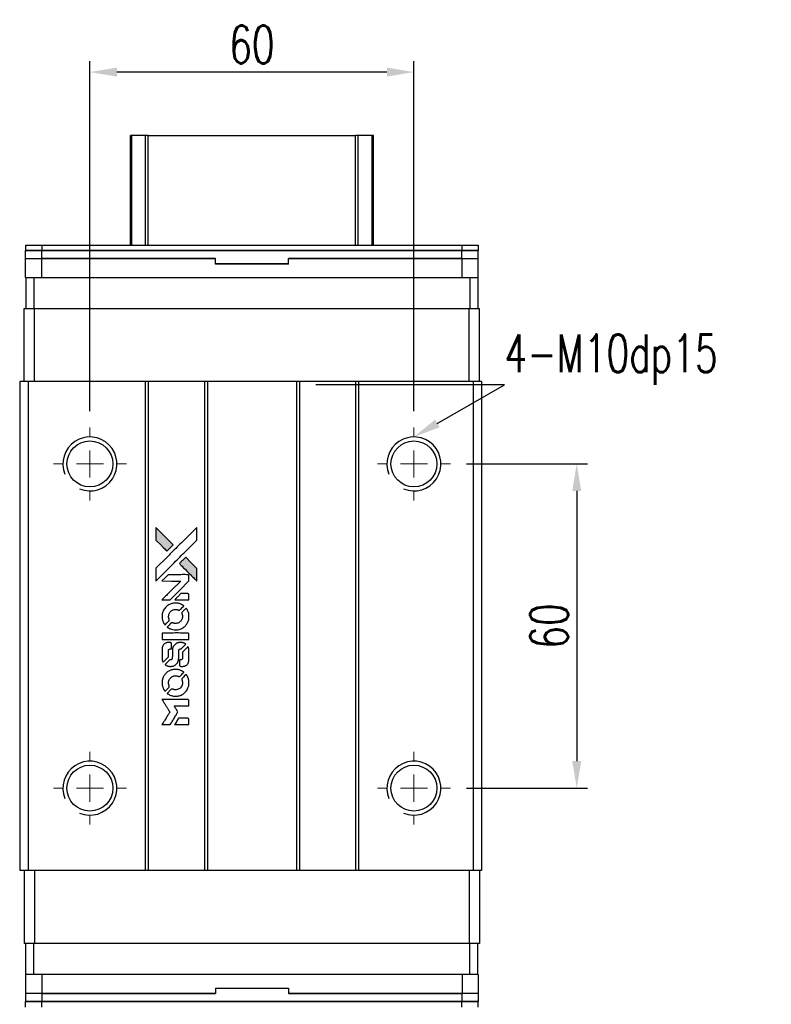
# Model space of a CAD drawing. Header units: millimetres. Extents: x 23 to 531, y 152 to 556.
# Tile 2 of 3: x 59 to 198, y 374 to 556. Entities that reach past the tile are written whole.
import ezdxf
from ezdxf import colors
from ezdxf.entities.mleader import LeaderData, LeaderLine
from ezdxf.math import Vec2, Vec3

# ---------------------------------------------------------------- set-up
doc = ezdxf.new("R2010")
doc.units = ezdxf.units.MM
doc.header["$LTSCALE"] = 0.15
doc.layers.get('0').update_dxf_attribs({"linetype": 'CONTINUOUS'})
doc.layers.get('Defpoints').update_dxf_attribs({"linetype": 'CONTINUOUS'})
doc.layers.add('DIM', color=4, linetype='CONTINUOUS')
doc.styles.add('CHN', font='SIMPLEX.shx', dxfattribs={"width": 0.7, "bigfont": 'CHINESET.shx'})
doc.styles.add('DIM-7', font='SIMPLEX.shx', dxfattribs={"width": 0.7, "bigfont": 'chineset.shx'})
doc.dimstyles.new('CNS', dxfattribs={"dimscale": 2, "dimtxt": 3.5, "dimasz": 2.5, "dimexe": 1, "dimexo": 1.5, "dimgap": 0.09, "dimtad": 0, "dimdsep": 46, "dimtxsty": 'DIM-7', "dimcen": 0.09, "dimclrd": 4, "dimclre": 4, "dimclrt": 4, "dimadec": 0, "dimazin": 0, "dimtfac": 1, "dimtix": 1, "dimtmove": 2, "dimatfit": 3, "dimfxl": 1, "dimtvp": 0.971429, "dimtolj": 1, "dimarcsym": 0})

# ---------------------------------------------------------------- blocks, each defined once
blk = doc.blocks.new('SW_CENTERMARKSYMBOL_3')
at = {"color": 0, "linetype": 'Continuous', "lineweight": 18}
for p, q in [((0, 5), (0, 6.75)), ((0, 0), (0, 2.5)), ((-5, 0), (-6.75, 0)), ((0, 0), (-2.5, 0)), ((0, 0), (0, -2.5)), ((0, 0), (2.5, 0)), ((5, 0), (6.75, 0)), ((0, -5), (0, -6.75))]:
    blk.add_line(p, q, dxfattribs=at)
blk = doc.blocks.new('SW_CENTERMARKSYMBOL_4')
at = {"color": 0, "linetype": 'Continuous', "lineweight": 18}
for p, q in [((0, 5), (0, 6.75)), ((0, 0), (0, 2.5)), ((-5, 0), (-6.75, 0)), ((0, 0), (-2.5, 0)), ((0, 0), (0, -2.5)), ((0, 0), (2.5, 0)), ((5, 0), (6.75, 0)), ((0, -5), (0, -6.75))]:
    blk.add_line(p, q, dxfattribs=at)
blk = doc.blocks.new('SW_CENTERMARKSYMBOL_5')
at = {"color": 0, "linetype": 'Continuous', "lineweight": 18}
for p, q in [((0, 5), (0, 6.75)), ((0, 0), (0, 2.5)), ((-5, 0), (-6.75, 0)), ((0, 0), (-2.5, 0)), ((0, 0), (0, -2.5)), ((0, 0), (2.5, 0)), ((5, 0), (6.75, 0)), ((0, -5), (0, -6.75))]:
    blk.add_line(p, q, dxfattribs=at)
blk = doc.blocks.new('SW_CENTERMARKSYMBOL_6')
at = {"color": 0, "linetype": 'Continuous', "lineweight": 18}
for p, q in [((0, 5), (0, 6.75)), ((0, 0), (0, 2.5)), ((-5, 0), (-6.75, 0)), ((0, 0), (-2.5, 0)), ((0, 0), (0, -2.5)), ((0, 0), (2.5, 0)), ((5, 0), (6.75, 0)), ((0, -5), (0, -6.75))]:
    blk.add_line(p, q, dxfattribs=at)
blk = doc.blocks.new('LOGO2')
at = {"linetype": 'Continuous'}
h = blk.add_hatch(color=22, dxfattribs=at)
h.dxf.hatch_style = 1
h.paths.add_polyline_path([(583.53, 1429.73), (583.53, 1428.55), (583.53, 1427.37), (584.56, 1426.35, 0.000288), (584.95, 1425.96, 0.000479), (585.28, 1425.63, 0.000013), (585.58, 1425.34, 0.197177), (585.59, 1425.34, 0.197497), (585.59, 1425.34, 0.00004), (585.76, 1425.51, 0.000834), (585.95, 1425.7, 0.000506), (586.18, 1425.92), (586.76, 1426.5), (585.15, 1428.12)])
h.paths.add_polyline_path([(589.06, 1424.2), (588.47, 1423.62, 0.000476), (588.25, 1423.39, 0.000789), (588.06, 1423.2, 0.000035), (587.89, 1423.03, 0.19758), (587.89, 1423.03, 0.198396), (587.89, 1423.02, 0.000019), (588.12, 1422.79, 0.000582), (588.38, 1422.53, 0.000351), (588.68, 1422.23, 0.000108), (589.98, 1420.93, 0.000692), (590.64, 1420.28, 0.000077), (591.09, 1419.83, 0.197527), (591.11, 1419.82, 0.410181), (591.12, 1419.83, 0.000493), (591.12, 1420.07, 0.002424), (591.12, 1420.41, 0.000529), (591.12, 1420.98), (591.12, 1422.14), (590.09, 1423.17)])
at = {"color": 22}
for points in [[(584.56, 1426.35, 0.000288), (584.95, 1425.96, 0.000479), (585.28, 1425.63, 0.000013), (585.58, 1425.34, 0.197177), (585.59, 1425.34, 0.197497), (585.59, 1425.34, 0.00004), (585.76, 1425.51, 0.000836), (585.95, 1425.7, 0.000505), (586.18, 1425.92), (586.76, 1426.5), (585.15, 1428.12), (583.53, 1429.73), (583.53, 1428.55), (583.53, 1427.37)], [(584.95, 1421.21, -0.000056), (585.66, 1421.92, -0.000021), (586.65, 1422.91, -0.000021), (587.73, 1423.99, -0.000025), (588.75, 1425), (591.12, 1427.37), (591.12, 1428.54), (591.12, 1429.72), (589.52, 1428.13, 0.000274), (588.76, 1427.37, 0.000123), (587.75, 1426.37, 0.000121), (586.69, 1425.31, 0.000165), (585.73, 1424.35), (583.53, 1422.16), (583.53, 1420.98), (583.53, 1419.8)], [(588.68, 1422.23, 0.000108), (589.98, 1420.93, 0.000692), (590.64, 1420.28, 0.000077), (591.09, 1419.83, 0.197527), (591.11, 1419.82, 0.410182), (591.12, 1419.83, 0.000493), (591.12, 1420.07, 0.002424), (591.12, 1420.41, 0.000529), (591.12, 1420.98), (591.12, 1422.14), (590.09, 1423.17), (589.06, 1424.2), (588.47, 1423.62, 0.000476), (588.25, 1423.39, 0.000789), (588.06, 1423.2, 0.000035), (587.89, 1423.03, 0.19758), (587.89, 1423.03, 0.198396), (587.89, 1423.02, 0.000019), (588.12, 1422.79, 0.000582), (588.38, 1422.53, 0.000351)], [(585.41, 1416.31), (586.17, 1416.31), (587.91, 1418.06), (589.66, 1419.81), (589.66, 1420.29, 0.0008), (589.66, 1420.61, 0.010795), (589.65, 1420.72, 0.030495), (589.64, 1420.78, 0.080372), (589.63, 1420.83, 0.03816), (589.6, 1420.87, 0.041799), (589.57, 1420.91, 0.042486), (589.53, 1420.93, 0.042078), (589.49, 1420.96, 0.099276), (589.43, 1420.97, 0.003302), (589.19, 1420.97, 0.002586), (588.77, 1420.98, 0.000204), (587.64, 1420.97), (585.83, 1420.97), (585.25, 1420.39), (584.66, 1419.81), (586.4, 1419.8), (588.14, 1419.79), (586.42, 1418.08, 0.000253), (585.76, 1417.42, 0.000412), (585.2, 1416.87, 0.000041), (584.7, 1416.36, 0.041338), (584.68, 1416.34), (584.66, 1416.31)], [(588.34, 1416.31), (589.66, 1416.31), (589.66, 1416.8), (589.65, 1417.29), (589.62, 1417.35, 0.03146), (589.6, 1417.37, 0.026444), (589.58, 1417.4, 0.026444), (589.55, 1417.42, 0.031457), (589.53, 1417.44), (589.47, 1417.47), (588.82, 1417.48), (588.17, 1417.48), (587.6, 1416.9, 0.000745), (587.38, 1416.68, 0.001228), (587.19, 1416.49, 0.000087), (587.03, 1416.32, 0.195134), (587.03, 1416.32, 0.412117), (587.03, 1416.31, 0.000048), (587.41, 1416.31, 0.00109), (587.84, 1416.31, 0.000653)], [(584.7, 1412.97, 0.023681), (584.73, 1412.76, 0.022402), (584.78, 1412.55, 0.021929), (584.85, 1412.35, 0.020503), (584.94, 1412.15, 0.013745), (585, 1412.03, 0.009767), (585.07, 1411.9, 0.009658), (585.15, 1411.79, 0.027804), (585.21, 1411.71), (585.23, 1411.69), (585.59, 1412.05, 0.002053), (585.77, 1412.23, 0.006738), (585.88, 1412.35, 0.007826), (585.96, 1412.43, 0.063909), (585.99, 1412.47, 0.061532), (586.01, 1412.54, 0.068674), (586.02, 1412.6, 0.052072), (586, 1412.68, 0.019648), (585.97, 1412.79, -0.018366), (585.93, 1412.92, -0.0288), (585.9, 1413.04, -0.029061), (585.89, 1413.16, -0.019155), (585.89, 1413.29, -0.053809), (585.94, 1413.58, -0.058833), (586.04, 1413.85, -0.058566), (586.2, 1414.09, -0.052525), (586.42, 1414.29, -0.044733), (586.61, 1414.4, -0.040573), (586.82, 1414.49, -0.041123), (587.04, 1414.53, -0.04951), (587.25, 1414.54, -0.017369), (587.34, 1414.53, -0.024255), (587.43, 1414.51, -0.023787), (587.52, 1414.49, -0.015798), (587.61, 1414.45, 0.010631), (587.67, 1414.43, 0.033653), (587.71, 1414.42, 0.037806), (587.76, 1414.41, 0.016307), (587.81, 1414.41, 0.068179), (587.92, 1414.43, 0.095747), (588, 1414.47, 0.033418), (588.11, 1414.57, 0.002133), (588.42, 1414.88, 0.001452), (588.59, 1415.06, 0.012393), (588.67, 1415.14, 0.020479), (588.71, 1415.19, 0.344362), (588.71, 1415.21, 0.074287), (588.66, 1415.25, 0.005454), (588.53, 1415.34, 0.008391), (588.39, 1415.42, 0.017097), (588.27, 1415.48, 0.027375), (588.04, 1415.58, 0.02835), (587.8, 1415.66, 0.027723), (587.54, 1415.7, 0.023913), (587.27, 1415.72, 0.027047), (586.94, 1415.72, 0.031685), (586.64, 1415.67, 0.032425), (586.35, 1415.59, 0.031013), (586.07, 1415.47, 0.037914), (585.73, 1415.27, 0.040153), (585.44, 1415.03, 0.039834), (585.18, 1414.74, 0.036173), (584.97, 1414.4, 0.040752), (584.83, 1414.08, 0.035885), (584.73, 1413.71, 0.035491), (584.68, 1413.34, 0.037615)], [(585.71, 1411.22, 0.018008), (585.82, 1411.15, 0.009842), (585.95, 1411.07, 0.009807), (586.1, 1411, 0.015716), (586.22, 1410.94, 0.048467), (586.66, 1410.8, 0.045841), (587.14, 1410.75, 0.046006), (587.61, 1410.78, 0.049638), (588.06, 1410.9, 0.064819), (588.64, 1411.2, 0.06695), (589.11, 1411.65, 0.066691), (589.45, 1412.2, 0.063505), (589.65, 1412.83, 0.03135), (589.66, 1413, 0.010439), (589.67, 1413.24, 0.010391), (589.66, 1413.47, 0.032408), (589.64, 1413.63, 0.015696), (589.61, 1413.82, 0.018095), (589.56, 1414, 0.018551), (589.5, 1414.17, 0.018352), (589.42, 1414.33, 0.015568), (589.37, 1414.44, 0.009832), (589.29, 1414.56, 0.009795), (589.22, 1414.68, 0.023727), (589.16, 1414.76), (589.13, 1414.79), (588.77, 1414.43, 0.001528), (588.57, 1414.23, 0.010022), (588.47, 1414.12, 0.019586), (588.41, 1414.06, 0.061865), (588.38, 1414.01, 0.055054), (588.35, 1413.93, 0.061607), (588.35, 1413.85, 0.048725), (588.36, 1413.76, 0.020221), (588.39, 1413.64, -0.017722), (588.43, 1413.52, -0.02685), (588.45, 1413.4, -0.02759), (588.46, 1413.29, -0.020233), (588.46, 1413.17, -0.04793), (588.43, 1412.93, -0.048386), (588.35, 1412.7, -0.047866), (588.22, 1412.49, -0.044964), (588.06, 1412.3, -0.04333), (587.87, 1412.15, -0.050921), (587.66, 1412.03, -0.051473), (587.43, 1411.97, -0.0459), (587.19, 1411.94, -0.019014), (587.07, 1411.95, -0.024114), (586.96, 1411.96, -0.025081), (586.86, 1411.99, -0.023892), (586.76, 1412.02, 0.008624), (586.68, 1412.05, 0.026486), (586.62, 1412.06, 0.035074), (586.58, 1412.07, 0.02756), (586.52, 1412.07, 0.087163), (586.44, 1412.06, 0.073291), (586.36, 1412.01, 0.028074), (586.25, 1411.91, 0.002594), (585.99, 1411.66), (585.62, 1411.29)], [(587.17, 1409), (589.65, 1409), (589.65, 1409.49), (589.65, 1409.98), (589.63, 1410.04, 0.071429), (589.59, 1410.08, 0.054799), (589.54, 1410.13, 0.053585), (589.48, 1410.16, 0.060698), (589.42, 1410.17, 0.033975), (589.32, 1410.18), (588.05, 1410.18, 0.000726), (586.82, 1410.18, 0.001084), (585.74, 1410.17), (584.68, 1410.17), (584.68, 1409.58), (584.68, 1409)], [(584.69, 1405.36, 0.018538), (584.7, 1405.28, 0.010695), (584.72, 1405.2, 0.01068), (584.74, 1405.11, 0.017678), (584.76, 1405.03, 0.013849), (584.79, 1404.95, 0.011814), (584.83, 1404.86, 0.004513), (584.86, 1404.78, 0.290035), (584.88, 1404.77, 0.196418), (584.88, 1404.78, 0.000124), (585.03, 1404.92, 0.001477), (585.19, 1405.08, 0.000898), (585.38, 1405.27), (585.88, 1405.77), (585.88, 1406.39, -0.001471), (585.88, 1406.86, -0.028714), (585.89, 1407, -0.097073), (585.92, 1407.08, -0.084199), (585.98, 1407.15, -0.042698), (586.02, 1407.18, -0.053912), (586.07, 1407.21, -0.051004), (586.12, 1407.22, -0.032967), (586.18, 1407.22, 0.00807), (586.21, 1407.22, 0.003023), (586.26, 1407.22, 0.002994), (586.31, 1407.23, 0.003629), (586.35, 1407.23), (586.46, 1407.24), (586.46, 1407.71, 0.001618), (586.46, 1407.94, 0.005206), (586.45, 1408.09, 0.00535), (586.45, 1408.19, 0.060675), (586.44, 1408.24, 0.048484), (586.43, 1408.26, 0.02389), (586.42, 1408.29, 0.022812), (586.4, 1408.31, 0.02462), (586.38, 1408.34, 0.061781), (586.32, 1408.39, 0.080179), (586.25, 1408.41, 0.048561), (586.16, 1408.43, 0.010021), (585.99, 1408.43, 0.016602), (585.77, 1408.42, 0.031409), (585.6, 1408.4, 0.036474), (585.44, 1408.36, 0.03439), (585.29, 1408.29, 0.065928), (585.06, 1408.13, 0.069066), (584.88, 1407.91, 0.065697), (584.75, 1407.64, 0.051559), (584.69, 1407.33, 0.020904), (584.69, 1407.16, 0.000451), (584.68, 1406.34, 0.000419), (584.68, 1405.52, 0.022759)], [(585.33, 1404.27, 0.023289), (585.45, 1404.2, 0.026845), (585.57, 1404.13, 0.026047), (585.7, 1404.09, 0.019751), (585.85, 1404.04, 0.013249), (585.93, 1404.03, 0.025169), (586, 1404.02, 0.016532), (586.08, 1404.01, 0.002937), (586.24, 1404.01, 0.003317), (586.38, 1404.01, 0.011808), (586.47, 1404.02, 0.01777), (586.53, 1404.02, 0.021476), (586.6, 1404.03, 0.04325), (586.86, 1404.12, 0.045753), (587.1, 1404.24, 0.04649), (587.31, 1404.41, 0.047672), (587.49, 1404.61, 0.025315), (587.54, 1404.69, 0.015208), (587.6, 1404.8, 0.01512), (587.65, 1404.91, 0.022488), (587.69, 1405.01, 0.027857), (587.73, 1405.17, 0.034138), (587.75, 1405.32, 0.014286), (587.76, 1405.55, 0.00124), (587.76, 1406.13, -0.00103), (587.76, 1406.49, -0.002552), (587.76, 1406.75, -0.001594), (587.76, 1406.95, -0.047676), (587.77, 1407, -0.085307), (587.8, 1407.09, -0.097789), (587.87, 1407.15, -0.085947), (587.95, 1407.2, -0.051339), (588.07, 1407.22, 0.014634), (588.11, 1407.22, 0.015028), (588.15, 1407.23, 0.014927), (588.18, 1407.24, 0.059415), (588.2, 1407.24, 0.070595), (588.24, 1407.27, 0.00028), (588.66, 1407.69, 0.000111), (589.08, 1408.11, 0.200239), (589.09, 1408.13, 0.268906), (589.09, 1408.14, 0.001866), (588.98, 1408.2, 0.007532), (588.88, 1408.25, 0.017818), (588.81, 1408.29, 0.013256), (588.72, 1408.32, 0.011636), (588.63, 1408.35, 0.011528), (588.54, 1408.38, 0.012303), (588.45, 1408.4, 0.0423), (588.31, 1408.42, 0.013657), (588.1, 1408.42, 0.013857), (587.89, 1408.42, 0.037428), (587.74, 1408.4, 0.014927), (587.64, 1408.37, 0.0122), (587.53, 1408.34, 0.012518), (587.43, 1408.3, 0.023062), (587.36, 1408.27, 0.065961), (587.08, 1408.08, 0.06055), (586.85, 1407.82, 0.059676), (586.68, 1407.51, 0.060497), (586.6, 1407.16, 0.025683), (586.59, 1407.09, 0.001528), (586.59, 1406.87, 0.002124), (586.59, 1406.59, 0.001173), (586.59, 1406.25, -0.000809), (586.58, 1405.65, -0.017164), (586.58, 1405.48, -0.063931), (586.56, 1405.38, -0.108429), (586.52, 1405.31, -0.052941), (586.47, 1405.28, -0.063675), (586.42, 1405.25, -0.050562), (586.36, 1405.24, -0.020337), (586.27, 1405.23, 0.009897), (586.22, 1405.22, 0.016482), (586.17, 1405.22, 0.019019), (586.14, 1405.21, 0.06043), (586.11, 1405.2, 0.076267), (586.06, 1405.16, 0.00054), (585.68, 1404.77, 0.000307), (585.28, 1404.37, 0.142594), (585.26, 1404.34, 0.232419), (585.27, 1404.33, 0.022995), (585.28, 1404.31, 0.024627), (585.31, 1404.29, 0.015407)], [(587.91, 1404.2, 0.065483), (587.94, 1404.15, 0.053271), (587.98, 1404.1, 0.052018), (588.04, 1404.05, 0.0556), (588.1, 1404.02, 0.036839), (588.14, 1404.01, 0.026922), (588.18, 1404.01, 0.016905), (588.25, 1404, 0.004317), (588.35, 1404, 0.016369), (588.56, 1404.01, 0.029936), (588.74, 1404.03, 0.03418), (588.89, 1404.07, 0.031327), (589.04, 1404.14, 0.046935), (589.23, 1404.25, 0.054053), (589.38, 1404.39, 0.053701), (589.5, 1404.56, 0.045364), (589.58, 1404.76, 0.032479), (589.63, 1404.94, 0.03386), (589.65, 1405.12, 0.013578), (589.66, 1405.4, 0.001155), (589.66, 1406.13, 0.000413), (589.65, 1406.75, 0.005008), (589.65, 1406.99, 0.013199), (589.64, 1407.13, 0.033956), (589.63, 1407.22, 0.013909), (589.6, 1407.32, 0.010864), (589.57, 1407.43, 0.010938), (589.54, 1407.53, 0.028702), (589.51, 1407.6), (589.48, 1407.65), (588.97, 1407.15), (588.46, 1406.65), (588.46, 1406.06, -0.001504), (588.46, 1405.81, -0.00328), (588.46, 1405.62, -0.001901), (588.46, 1405.47, -0.061333), (588.45, 1405.43, -0.063621), (588.43, 1405.38, -0.048633), (588.4, 1405.33, -0.046769), (588.35, 1405.29, -0.047961), (588.3, 1405.26, -0.02678), (588.25, 1405.24, -0.050957), (588.22, 1405.23, -0.029398), (588.17, 1405.22, -0.00401), (588.06, 1405.22), (587.89, 1405.21), (587.89, 1404.74, 0.001061), (587.89, 1404.46, 0.009147), (587.89, 1404.33, 0.020721), (587.9, 1404.26, 0.051619)], [(584.7, 1400.71, 0.024131), (584.73, 1400.49, 0.022344), (584.78, 1400.28, 0.021883), (584.86, 1400.06, 0.020884), (584.95, 1399.85, 0.010669), (585.01, 1399.74, 0.010389), (585.08, 1399.62, 0.010913), (585.15, 1399.51, 0.022227), (585.2, 1399.44), (585.23, 1399.41), (585.6, 1399.78, 0.002452), (585.74, 1399.93, 0.003628), (585.87, 1400.06, 0.001662), (585.97, 1400.17, 0.070159), (585.99, 1400.2, 0.047671), (586, 1400.22, 0.018624), (586.01, 1400.25, 0.017921), (586.01, 1400.29, 0.018804), (586.01, 1400.32, 0.018255), (586.02, 1400.37, 0.041312), (586.01, 1400.41, 0.037164), (586, 1400.44, 0.012342), (585.98, 1400.49, -0.015101), (585.94, 1400.62, -0.035998), (585.91, 1400.72, -0.033244), (585.9, 1400.82, -0.011249), (585.9, 1400.97, -0.004059), (585.9, 1401.1, -0.019693), (585.9, 1401.17, -0.027943), (585.91, 1401.22, -0.014411), (585.93, 1401.3, -0.033089), (585.98, 1401.46, -0.033887), (586.06, 1401.62, -0.034021), (586.16, 1401.77, -0.033942), (586.28, 1401.9, -0.02816), (586.42, 1402.01, -0.035032), (586.56, 1402.11, -0.035269), (586.71, 1402.18, -0.029196), (586.87, 1402.23, -0.037862), (587.07, 1402.27, -0.043657), (587.25, 1402.27, -0.043064), (587.44, 1402.24, -0.035184), (587.63, 1402.18, 0.033699), (587.72, 1402.15, 0.052815), (587.8, 1402.14, 0.059167), (587.88, 1402.14, 0.058972), (587.95, 1402.17, 0.059208), (588.01, 1402.2, 0.021125), (588.08, 1402.26, 0.008691), (588.2, 1402.38, 0.000851), (588.47, 1402.66, 0.001873), (588.61, 1402.8, 0.013884), (588.68, 1402.87, 0.022355), (588.71, 1402.92, 0.341453), (588.71, 1402.93, 0.073011), (588.67, 1402.97, 0.004587), (588.54, 1403.06, 0.00748), (588.4, 1403.14, 0.016837), (588.29, 1403.2, 0.028606), (588.03, 1403.31, 0.031352), (587.77, 1403.39, 0.031004), (587.5, 1403.44, 0.0268), (587.21, 1403.45, 0.026698), (586.9, 1403.44, 0.03002), (586.6, 1403.39, 0.030357), (586.32, 1403.31, 0.028554), (586.05, 1403.19, 0.062944), (585.53, 1402.85, 0.062206), (585.12, 1402.39, 0.062448), (584.83, 1401.84, 0.064355), (584.69, 1401.25, 0.017377), (584.69, 1401.13, 0.008369), (584.68, 1400.98, 0.008367), (584.69, 1400.82, 0.01757)], [(585.71, 1398.95, 0.064158), (586.28, 1398.64, 0.06356), (586.92, 1398.49, 0.064004), (587.57, 1398.5, 0.066747), (588.19, 1398.68, 0.04321), (588.58, 1398.89, 0.044737), (588.91, 1399.17, 0.044901), (589.2, 1399.49, 0.044184), (589.42, 1399.87, 0.026293), (589.54, 1400.15, 0.033344), (589.62, 1400.43, 0.033227), (589.66, 1400.71, 0.025815), (589.67, 1401.02, 0.023119), (589.65, 1401.32, 0.031044), (589.6, 1401.58, 0.031337), (589.52, 1401.84, 0.024258), (589.4, 1402.11, 0.015622), (589.35, 1402.2, 0.008495), (589.28, 1402.31, 0.008415), (589.21, 1402.42, 0.020814), (589.16, 1402.49), (589.13, 1402.53), (588.77, 1402.17, 0.002843), (588.5, 1401.9, 0.033917), (588.41, 1401.79, 0.087906), (588.36, 1401.71, 0.073302), (588.35, 1401.61, 0.022047), (588.35, 1401.56, 0.026465), (588.36, 1401.52, 0.022233), (588.37, 1401.47, 0.009985), (588.39, 1401.4, -0.039011), (588.45, 1401.17, -0.044398), (588.46, 1400.95, -0.045096), (588.44, 1400.72, -0.04265), (588.38, 1400.5, -0.071154), (588.21, 1400.19, -0.068827), (587.96, 1399.94, -0.068713), (587.64, 1399.76, -0.070507), (587.3, 1399.68, -0.028605), (587.15, 1399.67, -0.031418), (587.01, 1399.69, -0.031044), (586.86, 1399.72, -0.02668), (586.72, 1399.76, 0.038913), (586.63, 1399.79, 0.043732), (586.55, 1399.8, 0.047754), (586.47, 1399.8, 0.075756), (586.41, 1399.78, 0.07294), (586.37, 1399.76, 0.003456), (586.27, 1399.67, 0.005023), (586.15, 1399.55, 0.002422), (585.99, 1399.39, 0.000819), (585.85, 1399.25, 0.001349), (585.73, 1399.13, 0.0001), (585.62, 1399.02, 0.205335), (585.62, 1399.02, 0.219821), (585.62, 1399.01, 0.002494), (585.65, 1399, 0.007089), (585.67, 1398.98, 0.004494)], [(585.42, 1393.22), (586.17, 1393.22), (586.3, 1393.42, -0.000297), (586.38, 1393.55, -0.000037), (586.55, 1393.82, -0.000043), (586.75, 1394.15, -0.000036), (586.96, 1394.5, 0.000044), (587.17, 1394.84, 0.000063), (587.36, 1395.14, 0.000035), (587.51, 1395.4, 0.0009), (587.55, 1395.47), (587.62, 1395.57), (587.53, 1395.7, 0.001175), (587.49, 1395.78, 0.000208), (587.4, 1395.92, 0.000225), (587.3, 1396.09, 0.000203), (587.19, 1396.26, -0.000711), (587.09, 1396.42, -0.001119), (587, 1396.56, -0.000263), (586.92, 1396.69, -0.04589), (586.91, 1396.7, -0.519312), (586.92, 1396.71, -0.001914), (587.12, 1396.72, -0.003124), (587.46, 1396.72, -0.000285), (588.28, 1396.72), (589.66, 1396.72), (589.66, 1397.2, 0.001727), (589.66, 1397.54, 0.025279), (589.65, 1397.67, 0.073886), (589.63, 1397.74, 0.07426), (589.6, 1397.8, 0.03264), (589.58, 1397.81, 0.01784), (589.56, 1397.83, 0.017712), (589.54, 1397.85, 0.026854), (589.52, 1397.86), (589.47, 1397.89), (587.07, 1397.89), (584.67, 1397.89), (584.68, 1397.87, -0.004595), (584.7, 1397.85, -0.00016), (584.74, 1397.77, -0.000298), (584.8, 1397.69, -0.000208), (584.86, 1397.59, 0.000986), (585.03, 1397.3, 0.00025), (585.32, 1396.84, 0.000268), (585.63, 1396.35, 0.000436), (585.9, 1395.93, -0.002932), (585.98, 1395.79, -0.004718), (586.06, 1395.67, -0.001113), (586.12, 1395.57, -0.227179), (586.12, 1395.55, -0.045982), (586.11, 1395.54, -0.000145), (586.03, 1395.4, -0.000825), (585.93, 1395.24, -0.000517), (585.81, 1395.06, 0.000056), (585.42, 1394.42, 0.000289), (585.2, 1394.07, 0.000481), (585.04, 1393.81, 0.000418), (584.87, 1393.54), (584.67, 1393.22)], [(588.34, 1393.22), (589.66, 1393.22), (589.66, 1393.7, 0.000842), (589.66, 1394, 0.010591), (589.66, 1394.12, 0.028995), (589.65, 1394.18, 0.069543), (589.64, 1394.23, 0.051063), (589.61, 1394.27, 0.039932), (589.57, 1394.31, 0.039414), (589.53, 1394.35, 0.045845), (589.49, 1394.37, 0.094811), (589.44, 1394.39, 0.007124), (589.31, 1394.39, 0.004713), (589.09, 1394.39, 0.000534), (588.59, 1394.39), (587.73, 1394.39), (587.65, 1394.27, 0.000828), (587.44, 1393.92, 0.000879), (587.22, 1393.57, 0.000048), (587.02, 1393.23, 0.137596), (587.01, 1393.22, 0.413028), (587.02, 1393.22, 0.000016), (587.4, 1393.22, 0.000623), (587.83, 1393.22, 0.000374)]]:
    blk.add_lwpolyline(points, format="xyb", close=True, dxfattribs=at)
blk = doc.blocks.new('*D122')
at = {"color": 7, "lineweight": -2}
for p, q in [((141.97, 473.96), (164.37, 473.96)), ((162.37, 468.96), (162.37, 418.96)), ((141.97, 413.96), (164.37, 413.96))]:
    blk.add_line(p, q, dxfattribs=at)
at = {"color": 7}
for points in [[(161.54, 468.96), (163.2, 468.96), (162.37, 473.96)], [(161.54, 418.96), (163.2, 418.96), (162.37, 413.96)]]:
    blk.add_solid(points, dxfattribs=at)
at = {"layer": 'Defpoints', "color": 0}
for p in [(138.97, 473.96), (138.97, 413.96), (162.37, 413.96)]:
    blk.add_point(p, dxfattribs=at)
at = {"color": 7, "insert": (157.27, 443.96), "char_height": 7, "attachment_point": 5, "rotation": 90, "style": 'DIM-7'}
blk.add_mtext('\\A1;60', dxfattribs=at)
blk = doc.blocks.new('*D123')
at = {"color": 7, "lineweight": -2}
for p, q in [((72.22, 483.71), (72.22, 548.47)), ((132.22, 483.71), (132.22, 548.47)), ((127.22, 546.47), (77.22, 546.47))]:
    blk.add_line(p, q, dxfattribs=at)
at = {"color": 7}
for points in [[(77.22, 547.31), (77.22, 545.64), (72.22, 546.47)], [(127.22, 547.31), (127.22, 545.64), (132.22, 546.47)]]:
    blk.add_solid(points, dxfattribs=at)
at = {"layer": 'Defpoints', "color": 0}
for p in [(72.22, 546.47), (72.22, 480.71), (132.22, 480.71)]:
    blk.add_point(p, dxfattribs=at)
at = {"color": 7, "insert": (102.22, 551.57), "char_height": 7, "attachment_point": 5, "style": 'DIM-7'}
blk.add_mtext('\\A1;60', dxfattribs=at)

msp = doc.modelspace()

# ---------------------------------------------------------------- linework, layer by layer
at = {"color": 7, "linetype": 'Continuous', "lineweight": 25}
for p, q in [((79.718, 514.455), (79.718, 534.748)), ((79.958, 514.455), (79.958, 534.748)), ((82.534, 514.455), (82.534, 534.748)), ((83.028, 534.748), (121.408, 534.748)), ((83.028, 514.455), (83.028, 534.748)), ((121.408, 514.455), (121.408, 534.748)), ((121.903, 514.455), (121.903, 534.748)), ((124.478, 514.455), (124.478, 534.748)), ((124.718, 514.455), (124.718, 534.748)), ((60.318, 514.455), (60.318, 513.455)), ((60.318, 514.455), (63.318, 514.455)), ((63.318, 514.455), (63.318, 513.455)), ((63.318, 514.455), (141.118, 514.455)), ((141.118, 514.455), (141.118, 513.455)), ((141.118, 514.455), (144.118, 514.455)), ((144.118, 514.455), (144.118, 513.455)), ((60.318, 513.455), (63.318, 513.455)), ((60.318, 511.955), (60.318, 513.455)), ((63.318, 513.455), (60.318, 513.455)), ((63.318, 513.455), (141.118, 513.455)), ((63.318, 511.955), (63.318, 513.455)), ((141.118, 513.455), (63.318, 513.455)), ((141.118, 513.455), (144.118, 513.455)), ((141.118, 511.955), (141.118, 513.455)), ((144.118, 513.455), (141.118, 513.455)), ((144.118, 511.955), (144.118, 513.455)), ((60.293, 508.455), (60.293, 511.955)), ((60.293, 511.955), (63.293, 511.955)), ((63.293, 508.455), (63.293, 511.955)), ((63.293, 511.955), (95.468, 511.955)), ((95.468, 511.955), (63.318, 511.955)), ((95.468, 511.055), (95.468, 511.955)), ((95.468, 510.955), (95.468, 511.955)), ((95.468, 511.055), (108.968, 511.055)), ((108.968, 510.955), (95.468, 510.955)), ((108.968, 511.055), (108.968, 511.955)), ((108.968, 511.955), (141.143, 511.955)), ((141.118, 511.955), (108.968, 511.955)), ((108.968, 510.955), (108.968, 511.955)), ((141.143, 508.455), (141.143, 511.955)), ((141.143, 511.955), (144.143, 511.955)), ((144.143, 508.455), (144.143, 511.955)), ((60.293, 508.455), (60.368, 508.455)), ((60.368, 508.455), (60.368, 502.705)), ((60.368, 508.455), (61.868, 508.455)), ((61.868, 508.455), (61.868, 502.705)), ((61.868, 508.455), (142.568, 508.455)), ((142.568, 508.455), (142.568, 502.705)), ((142.568, 508.455), (144.068, 508.455)), ((144.068, 508.455), (144.143, 508.455)), ((144.068, 508.455), (144.068, 502.705)), ((60.068, 489.205), (60.068, 502.705)), ((60.068, 502.705), (61.968, 502.705)), ((61.968, 489.205), (61.968, 502.705)), ((61.968, 502.705), (142.468, 502.705)), ((142.468, 489.205), (142.468, 502.705)), ((142.468, 502.705), (144.368, 502.705)), ((144.368, 489.205), (144.368, 502.705)), ((59.218, 489.205), (59.218, 398.705)), ((60.768, 489.205), (59.218, 489.205)), ((60.768, 489.205), (60.768, 398.705)), ((82.468, 489.205), (60.768, 489.205)), ((82.468, 489.205), (82.468, 398.705)), ((83.018, 489.205), (82.468, 489.205)), ((83.018, 489.205), (83.018, 398.705)), ((93.418, 489.205), (83.018, 489.205)), ((93.418, 489.205), (93.418, 398.705)), ((93.968, 489.205), (93.418, 489.205)), ((93.968, 489.205), (93.968, 398.705)), ((110.468, 489.205), (93.968, 489.205)), ((110.468, 489.205), (110.468, 398.705)), ((111.018, 489.205), (110.468, 489.205)), ((111.018, 489.205), (111.018, 398.705)), ((121.418, 489.205), (111.018, 489.205)), ((121.418, 489.205), (121.418, 398.705)), ((121.968, 489.205), (121.418, 489.205)), ((121.968, 489.205), (121.968, 398.705)), ((143.168, 489.205), (121.968, 489.205)), ((143.168, 489.205), (143.168, 398.705)), ((144.718, 489.205), (143.168, 489.205)), ((144.718, 489.205), (144.718, 398.705)), ((60.768, 398.705), (59.218, 398.705)), ((60.068, 398.705), (60.068, 385.205)), ((82.468, 398.705), (60.768, 398.705)), ((61.968, 398.705), (61.968, 385.205)), ((83.018, 398.705), (82.468, 398.705)), ((93.418, 398.705), (83.018, 398.705)), ((93.968, 398.705), (93.418, 398.705)), ((110.468, 398.705), (93.968, 398.705)), ((111.018, 398.705), (110.468, 398.705)), ((121.418, 398.705), (111.018, 398.705)), ((121.968, 398.705), (121.418, 398.705)), ((143.168, 398.705), (121.968, 398.705)), ((142.468, 398.705), (142.468, 385.205)), ((144.718, 398.705), (143.168, 398.705)), ((144.368, 398.705), (144.368, 385.205)), ((61.968, 385.205), (60.068, 385.205)), ((60.368, 379.455), (60.368, 385.205)), ((61.868, 379.455), (61.868, 385.205)), ((142.468, 385.205), (61.968, 385.205)), ((144.368, 385.205), (142.468, 385.205)), ((142.568, 379.455), (142.568, 385.205)), ((144.068, 379.455), (144.068, 385.205)), ((60.293, 379.455), (60.293, 375.955)), ((60.368, 379.455), (60.293, 379.455)), ((61.868, 379.455), (60.368, 379.455)), ((142.568, 379.455), (61.868, 379.455)), ((63.293, 379.455), (63.293, 375.955)), ((141.143, 379.455), (141.143, 375.955)), ((144.068, 379.455), (142.568, 379.455)), ((144.143, 379.455), (144.068, 379.455)), ((144.143, 379.455), (144.143, 375.955)), ((63.293, 375.955), (60.293, 375.955)), ((60.318, 375.955), (60.318, 374.455)), ((95.468, 375.955), (63.293, 375.955)), ((63.318, 375.955), (63.318, 374.455)), ((63.318, 375.955), (95.468, 375.955)), ((95.468, 376.955), (95.468, 375.955)), ((95.468, 376.955), (108.968, 376.955)), ((95.468, 376.855), (95.468, 375.955)), ((108.968, 376.855), (95.468, 376.855)), ((108.968, 376.955), (108.968, 375.955)), ((108.968, 376.855), (108.968, 375.955)), ((141.143, 375.955), (108.968, 375.955)), ((108.968, 375.955), (141.118, 375.955)), ((141.118, 375.955), (141.118, 374.455)), ((144.143, 375.955), (141.143, 375.955)), ((144.118, 375.955), (144.118, 374.455)), ((60.318, 373.455), (60.318, 374.455)), ((63.318, 374.455), (60.318, 374.455)), ((60.318, 374.455), (63.318, 374.455)), ((63.318, 373.455), (63.318, 374.455)), ((141.118, 374.455), (63.318, 374.455)), ((63.318, 374.455), (141.118, 374.455)), ((141.118, 373.455), (141.118, 374.455)), ((144.118, 374.455), (141.118, 374.455)), ((141.118, 374.455), (144.118, 374.455)), ((144.118, 373.455), (144.118, 374.455))]:
    msp.add_line(p, q, dxfattribs=at)
for centre in [(72.218, 473.955), (132.218, 473.955), (72.218, 413.955), (132.218, 413.955)]:
    msp.add_circle(centre, 4.25, dxfattribs=at)
for centre in [(72.218, 473.955), (132.218, 473.955), (72.218, 413.955), (132.218, 413.955)]:
    msp.add_arc(centre, 5, 247.5, 202.5)
for points, knots in [([(79.958, 534.748), (79.896, 534.748), (79.831, 534.748), (79.741, 534.748), (79.718, 534.748), (79.718, 534.748)], [0, 0, 0, 0, 0.5, 0.5, 1, 1, 1, 1]), ([(82.534, 534.748), (82.487, 534.748), (82.393, 534.748), (82.103, 534.748), (81.908, 534.748), (81.436, 534.748), (81.16, 534.748), (80.574, 534.748), (80.263, 534.748), (79.958, 534.748)], [0, 0, 0, 0, 0.25, 0.25, 0.5, 0.5, 0.75, 0.75, 1, 1, 1, 1]), ([(83.028, 534.748), (82.974, 534.748), (82.916, 534.748), (82.803, 534.748), (82.749, 534.748), (82.655, 534.748), (82.616, 534.748), (82.56, 534.748), (82.542, 534.748), (82.534, 534.748)], [0, 0, 0, 0, 0.25, 0.25, 0.5, 0.5, 0.75, 0.75, 1, 1, 1, 1]), ([(121.903, 534.748), (121.894, 534.748), (121.877, 534.748), (121.82, 534.748), (121.781, 534.748), (121.687, 534.748), (121.633, 534.748), (121.52, 534.748), (121.463, 534.748), (121.408, 534.748)], [0, 0, 0, 0, 0.25, 0.25, 0.5, 0.5, 0.75, 0.75, 1, 1, 1, 1]), ([(124.478, 534.748), (124.173, 534.748), (123.863, 534.748), (123.276, 534.748), (123, 534.748), (122.529, 534.748), (122.333, 534.748), (122.043, 534.748), (121.949, 534.748), (121.903, 534.748)], [0, 0, 0, 0, 0.25, 0.25, 0.5, 0.5, 0.75, 0.75, 1, 1, 1, 1]), ([(124.718, 534.748), (124.718, 534.748), (124.696, 534.748), (124.606, 534.748), (124.54, 534.748), (124.478, 534.748)], [0, 0, 0, 0, 0.5, 0.5, 1, 1, 1, 1])]:
    msp.add_open_spline(points, degree=3, knots=knots, dxfattribs=at)

# ---------------------------------------------------------------- block references
at = {"color": 7, "linetype": 'Continuous', "lineweight": 0}
for name, p in [('SW_CENTERMARKSYMBOL_3', (72.218, 473.955)), ('SW_CENTERMARKSYMBOL_5', (132.218, 473.955)), ('SW_CENTERMARKSYMBOL_4', (72.218, 413.955)), ('SW_CENTERMARKSYMBOL_6', (132.218, 413.955))]:
    msp.add_blockref(name, p, dxfattribs=at)
at = {"layer": 'DIM'}
msp.add_blockref('LOGO2', (-499.1, -967.511), dxfattribs=at)

# ---------------------------------------------------------------- dimensions: what is measured, and where the dimension line sits
at = {"color": 0}
dim = msp.add_linear_dim(base=(72.218, 546.474), p1=(132.218, 480.705), p2=(72.218, 480.705), dimstyle='CNS', override={"dimgap": 0.8, "dimtad": 1, "dimclrd": 7, "dimclre": 7, "dimclrt": 7, "dimadec": 2, "dimazin": 2, "dimtmove": 1}, dxfattribs=at)
dim.commit()
dim.dimension.update_dxf_attribs({"geometry": '*D123', "text_midpoint": (102.218, 551.574)})
dim = msp.add_linear_dim(base=(162.368, 413.955), p1=(138.968, 473.955), p2=(138.968, 413.955), angle=90, dimstyle='CNS', override={"dimscale": 2, "dimgap": 0.8, "dimtad": 1, "dimclrd": 7, "dimclre": 7, "dimclrt": 7, "dimadec": 2, "dimazin": 2, "dimtmove": 1}, dxfattribs=at)
dim.commit()
dim.dimension.update_dxf_attribs({"geometry": '*D122', "text_midpoint": (157.268, 443.955)})

# ---------------------------------------------------------------- leaders
at = {"layer": 'DIM', "color": 0}
ml = msp.add_multileader_mtext('Standard', dxfattribs=at)
ml.set_content('4-M10dp15', style='CHN')
ml.set_leader_properties()
ml.build(insert=Vec2(0, 0))
ml.multileader.update_dxf_attribs({"text_left_attachment_type": 6, "text_right_attachment_type": 6, "dogleg_length": 0, "arrow_head_size": 5, "scale": 2})
ctx = ml.context
ctx.base_point, ctx.scale, ctx.char_height, ctx.arrow_head_size, ctx.landing_gap_size, ctx.plane_origin = Vec3(148.989, 488.601), 2, 7, 5, 0, Vec3(46.743, 488.955)
ctx.left_attachment, ctx.right_attachment = 6, 6
notes = []
notes.append((ctx, [(0, (1, 1, 0), (148.989, 488.601), (1, 0), 0, [(0, [(132.218, 478.955)], 0, [])])]))
ctx.mtext.insert, ctx.mtext.flow_direction = Vec3(148.989, 497.935), 5
for ctx, leaders in notes:
    for number, flags, end, landing, length, lines in leaders:
        leader = LeaderData()
        leader.index, (leader.has_last_leader_line, leader.has_dogleg_vector, leader.attachment_direction) = number, flags
        leader.last_leader_point, leader.dogleg_vector, leader.dogleg_length = Vec3(end), Vec3(landing), length
        for number, points, colour, breaks in lines:
            line = LeaderLine()
            line.index, line.vertices, line.color, line.breaks = number, Vec3.list(points), colors.encode_raw_color(colour), breaks
            leader.lines.append(line)
        ctx.leaders.append(leader)

doc.saveas('drawing.dxf')
